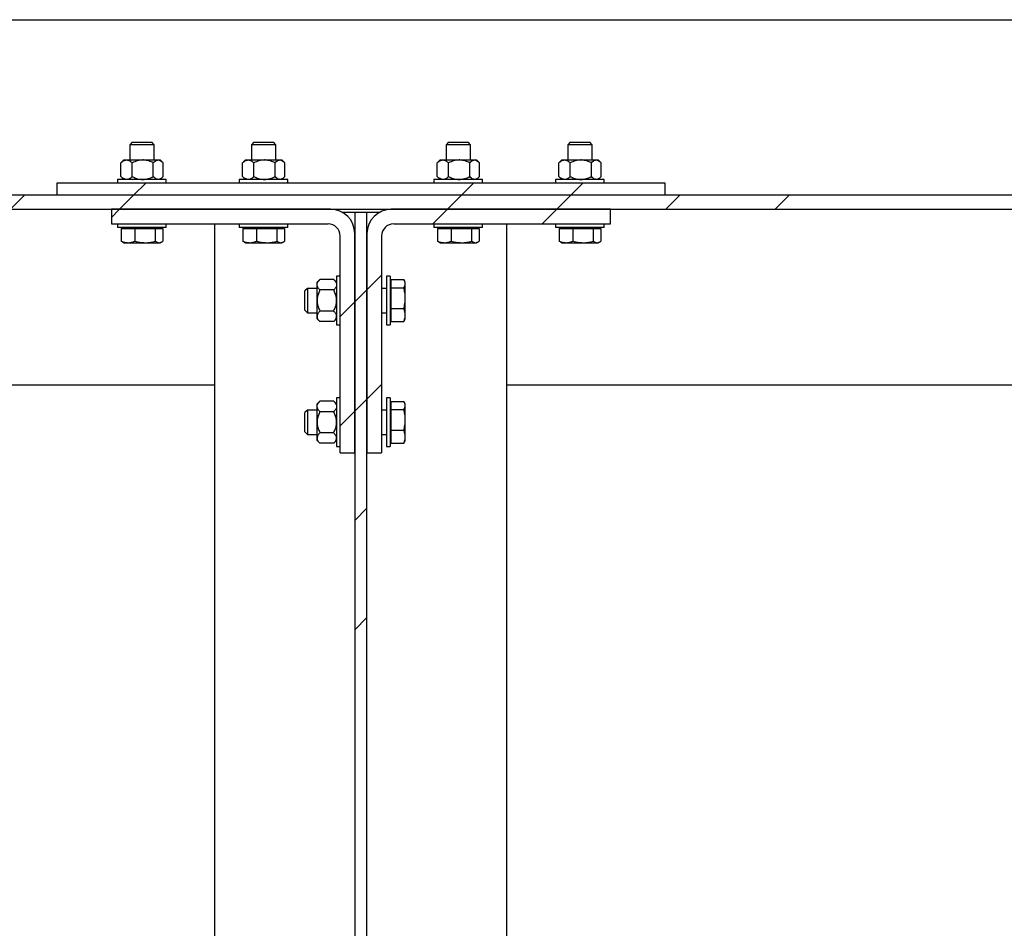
# Model space of a CAD drawing. Header units: millimetres. Extents: x 0 to 841, y 0 to 594.
# Tile 22 of 95: x 256 to 296, y 406 to 443. Entities that reach past the tile are written whole.
import ezdxf

# ---------------------------------------------------------------- set-up
doc = ezdxf.new("R2010")
doc.units = ezdxf.units.MM
doc.layers.add('COTES', color=1, linetype='Continuous')
doc.layers.add('TRAIT-FINS', color=9, linetype='Continuous')
doc.layers.add('TRAIT-FORT', color=4, linetype='Continuous', lineweight=25)
doc.styles.add('SLDTEXTSTYLE0', font='TXT', dxfattribs={"width": 0.75})
doc.dimstyles.new('SLDDIMSTYLE0', dxfattribs={"dimtxt": 3, "dimasz": 2, "dimexe": 0, "dimexo": 0.0625, "dimgap": 0.75, "dimtad": 1, "dimdec": 0, "dimlfac": 20, "dimrnd": 1e-09, "dimzin": 12, "dimdsep": 46, "dimtxsty": 'SLDTEXTSTYLE0', "dimsah": 1, "dimcen": 0.09, "dimadec": 0, "dimazin": 3, "dimtfac": 1, "dimtdec": 0, "dimtofl": 0, "dimtmove": 0, "dimatfit": 3, "dimfxl": 1, "dimfrac": 2, "dimtolj": 1, "dimtzin": 12, "dimarcsym": 0})
doc.dimstyles.new('SLDDIMSTYLE4', dxfattribs={"dimtxt": 3, "dimasz": 2, "dimexe": 0, "dimexo": 0.0625, "dimgap": 0.75, "dimtad": 1, "dimdec": 0, "dimlfac": 20, "dimrnd": 1e-09, "dimzin": 12, "dimdsep": 46, "dimtxsty": 'SLDTEXTSTYLE0', "dimsah": 1, "dimcen": 0.09, "dimadec": 0, "dimazin": 3, "dimtfac": 1, "dimtdec": 0, "dimtmove": 0, "dimatfit": 0, "dimfxl": 1, "dimfrac": 2, "dimtolj": 1, "dimtzin": 12, "dimarcsym": 0})
pattern_1 = [(45, (0, 0), (-13.4704, 13.4704), []), (45, (4.49, 2e-323), (-13.4704, 13.4704), []), (45, (8.98, 4e-323), (-13.4704, 13.4704), []), (45, (13.47, 6e-323), (-13.4704, 13.4704), [])]

# ---------------------------------------------------------------- blocks, each defined once
blk = doc.blocks.new('_D_29')
at = {"layer": 'COTES', "color": 1, "transparency": 16777216}
blk.add_line((276.058, 365.576), (308.808, 365.576), dxfattribs=at)
for points in [[(276.058, 365.576), (278.058, 365.076), (278.058, 366.076)], [(308.808, 365.576), (306.808, 366.076), (306.808, 365.076)]]:
    blk.add_solid(points, dxfattribs=at)
at = {"layer": 'COTES', "color": 1, "transparency": 16777216, "insert": (289.108, 369.444), "char_height": 3, "attachment_point": 1, "style": 'SLDTEXTSTYLE0'}
blk.add_mtext('655', dxfattribs=at)
blk = doc.blocks.new('_D_30')
at = {"layer": 'COTES', "color": 1, "transparency": 16777216}
for p, q in [((264.058, 386.11), (261.058, 386.11)), ((264.058, 386.11), (276.058, 386.11)), ((276.058, 386.11), (290.264, 386.11))]:
    blk.add_line(p, q, dxfattribs=at)
for points in [[(264.058, 386.11), (262.058, 386.61), (262.058, 385.61)], [(276.058, 386.11), (278.058, 385.61), (278.058, 386.61)]]:
    blk.add_solid(points, dxfattribs=at)
at = {"layer": 'COTES', "color": 1, "transparency": 16777216, "insert": (283.614, 389.977), "char_height": 3, "attachment_point": 1, "style": 'SLDTEXTSTYLE0'}
blk.add_mtext('240', dxfattribs=at)
blk = doc.blocks.new('_D_31')
at = {"layer": 'COTES', "color": 1, "transparency": 16777216}
blk.add_line((218.958, 365.576), (264.058, 365.576), dxfattribs=at)
for points in [[(218.958, 365.576), (220.958, 365.076), (220.958, 366.076)], [(264.058, 365.576), (262.058, 366.076), (262.058, 365.076)]]:
    blk.add_solid(points, dxfattribs=at)
at = {"layer": 'COTES', "color": 1, "transparency": 16777216, "insert": (238.183, 369.444), "char_height": 3, "attachment_point": 1, "style": 'SLDTEXTSTYLE0'}
blk.add_mtext('902', dxfattribs=at)

msp = doc.modelspace()

# ---------------------------------------------------------------- hatches: boundary and pattern name
at = {"layer": 'TRAIT-FINS'}
h = msp.add_hatch(dxfattribs=at)
h.set_pattern_fill('DIN 201 ACIER ET FONTE', color=9, style=0, pattern_type=2)
h.set_pattern_definition(pattern_1)
h.paths.add_polyline_path([(257.558, 435.833), (282.558, 435.833), (282.558, 436.333), (257.558, 436.333)], flags=0)
h = msp.add_hatch(dxfattribs=at)
h.set_pattern_fill('DIN 201 ACIER ET FONTE', color=9, style=0, pattern_type=2)
h.set_pattern_definition(pattern_1)
h.paths.add_polyline_path([(186.308, 435.833), (186.308, 435.258), (336.308, 435.258), (336.308, 435.833)], flags=0)
h = msp.add_hatch(dxfattribs=at)
h.set_pattern_fill('DIN 201 ACIER ET FONTE', color=9, style=0, pattern_type=2)
h.set_pattern_definition(pattern_1)
edge = h.paths.add_edge_path(flags=0)
edge.add_line((259.808, 434.658), (268.708, 434.658))
edge.add_arc((268.708, 434.158), 0.5, 0, 90, ccw=False)
edge.add_line((269.208, 434.158), (269.208, 425.258))
edge.add_line((269.208, 425.258), (269.808, 425.258))
edge.add_line((269.808, 425.258), (269.808, 434.258))
edge.add_arc((268.808, 434.258), 1, 0, 90)
edge.add_line((268.808, 435.258), (259.808, 435.258))
edge.add_line((259.808, 435.258), (259.808, 434.658))
h = msp.add_hatch(dxfattribs=at)
h.set_pattern_fill('DIN 201 ACIER ET FONTE', color=9, style=0, pattern_type=2)
h.set_pattern_definition(pattern_1)
h.paths.add_polyline_path([(270.308, 435.145), (269.808, 435.145), (269.808, 292.445), (270.308, 292.445)], flags=0)
h = msp.add_hatch(dxfattribs=at)
h.set_pattern_fill('DIN 201 ACIER ET FONTE', color=9, style=0, pattern_type=2)
h.set_pattern_definition(pattern_1)
edge = h.paths.add_edge_path(flags=0)
edge.add_line((270.908, 425.258), (270.908, 434.158))
edge.add_arc((271.408, 434.158), 0.5, 90, 180, ccw=False)
edge.add_line((271.408, 434.658), (280.308, 434.658))
edge.add_line((280.308, 434.658), (280.308, 435.258))
edge.add_line((280.308, 435.258), (271.308, 435.258))
edge.add_arc((271.308, 434.258), 1, 90, 180)
edge.add_line((270.308, 434.258), (270.308, 425.258))
edge.add_line((270.308, 425.258), (270.908, 425.258))

# ---------------------------------------------------------------- linework, layer by layer
at = {"layer": 'TRAIT-FORT', "color": 4, "linetype": 'Continuous', "lineweight": 25}
for p, q in [((186.308, 443.045), (308.308, 443.045)), ((260.661, 438.008), (260.561, 437.908)), ((260.561, 437.908), (260.561, 437.283)), ((261.561, 437.908), (260.561, 437.908)), ((260.661, 438.008), (261.461, 438.008)), ((261.561, 437.908), (261.461, 438.008)), ((261.561, 437.283), (261.561, 437.908)), ((265.661, 438.008), (265.561, 437.908)), ((265.561, 437.908), (265.561, 437.283)), ((266.561, 437.908), (265.561, 437.908)), ((265.661, 438.008), (266.461, 438.008)), ((266.561, 437.908), (266.461, 438.008)), ((266.561, 437.283), (266.561, 437.908)), ((273.661, 438.008), (273.561, 437.908)), ((273.561, 437.908), (273.561, 437.283)), ((274.561, 437.908), (273.561, 437.908)), ((273.661, 438.008), (274.461, 438.008)), ((274.561, 437.908), (274.461, 438.008)), ((274.561, 437.283), (274.561, 437.908)), ((278.661, 438.008), (278.561, 437.908)), ((278.561, 437.908), (278.561, 437.283)), ((279.561, 437.908), (278.561, 437.908)), ((278.661, 438.008), (279.461, 438.008)), ((279.561, 437.908), (279.461, 438.008)), ((279.561, 437.283), (279.561, 437.908)), ((260.196, 437.167), (260.218, 437.187)), ((260.196, 436.599), (260.196, 437.167)), ((260.311, 437.283), (260.216, 437.188)), ((260.311, 437.283), (260.429, 437.283)), ((260.429, 437.283), (261.095, 437.283)), ((260.663, 436.599), (260.663, 437.167)), ((261.095, 437.283), (261.727, 437.283)), ((261.528, 436.599), (261.528, 437.167)), ((261.727, 437.283), (261.811, 437.283)), ((261.906, 437.188), (261.811, 437.283)), ((261.927, 436.599), (261.927, 437.167)), ((265.196, 437.167), (265.218, 437.187)), ((265.196, 436.599), (265.196, 437.167)), ((265.311, 437.283), (265.216, 437.188)), ((265.311, 437.283), (265.429, 437.283)), ((265.429, 437.283), (266.095, 437.283)), ((265.663, 436.599), (265.663, 437.167)), ((266.095, 437.283), (266.727, 437.283)), ((266.528, 436.599), (266.528, 437.167)), ((266.727, 437.283), (266.811, 437.283)), ((266.906, 437.188), (266.811, 437.283)), ((266.927, 436.599), (266.927, 437.167)), ((273.196, 437.167), (273.218, 437.187)), ((273.196, 436.599), (273.196, 437.167)), ((273.311, 437.283), (273.216, 437.188)), ((273.311, 437.283), (273.429, 437.283)), ((273.429, 437.283), (274.095, 437.283)), ((273.663, 436.599), (273.663, 437.167)), ((274.095, 437.283), (274.727, 437.283)), ((274.528, 436.599), (274.528, 437.167)), ((274.727, 437.283), (274.811, 437.283)), ((274.906, 437.188), (274.811, 437.283)), ((274.927, 436.599), (274.927, 437.167)), ((278.196, 437.167), (278.218, 437.187)), ((278.196, 436.599), (278.196, 437.167)), ((278.311, 437.283), (278.216, 437.188)), ((278.311, 437.283), (278.429, 437.283)), ((278.429, 437.283), (279.095, 437.283)), ((278.663, 436.599), (278.663, 437.167)), ((279.095, 437.283), (279.727, 437.283)), ((279.528, 436.599), (279.528, 437.167)), ((279.727, 437.283), (279.811, 437.283)), ((279.906, 437.188), (279.811, 437.283)), ((279.927, 436.599), (279.927, 437.167)), ((260.218, 436.579), (260.196, 436.599)), ((265.218, 436.579), (265.196, 436.599)), ((273.218, 436.579), (273.196, 436.599)), ((278.218, 436.579), (278.196, 436.599)), ((257.558, 436.333), (257.558, 435.833)), ((282.558, 436.333), (257.558, 436.333)), ((260.061, 436.483), (260.061, 436.333)), ((260.518, 436.483), (260.061, 436.483)), ((260.216, 436.578), (260.311, 436.483)), ((262.061, 436.483), (260.518, 436.483)), ((261.811, 436.483), (261.906, 436.578)), ((262.061, 436.333), (262.061, 436.483)), ((265.061, 436.483), (265.061, 436.333)), ((265.518, 436.483), (265.061, 436.483)), ((265.216, 436.578), (265.311, 436.483)), ((267.061, 436.483), (265.518, 436.483)), ((266.811, 436.483), (266.906, 436.578)), ((267.061, 436.333), (267.061, 436.483)), ((273.061, 436.483), (273.061, 436.333)), ((273.518, 436.483), (273.061, 436.483)), ((273.216, 436.578), (273.311, 436.483)), ((275.061, 436.483), (273.518, 436.483)), ((274.811, 436.483), (274.906, 436.578)), ((275.061, 436.333), (275.061, 436.483)), ((278.061, 436.483), (278.061, 436.333)), ((278.518, 436.483), (278.061, 436.483)), ((278.216, 436.578), (278.311, 436.483)), ((280.061, 436.483), (278.518, 436.483)), ((279.811, 436.483), (279.906, 436.578)), ((280.061, 436.333), (280.061, 436.483)), ((282.558, 435.833), (282.558, 436.333)), ((336.308, 435.833), (186.308, 435.833)), ((282.558, 435.833), (257.558, 435.833)), ((186.308, 435.258), (336.308, 435.258)), ((259.808, 435.258), (259.808, 434.658)), ((268.808, 435.258), (259.808, 435.258)), ((269.269, 435.145), (269.808, 435.145)), ((269.808, 435.145), (270.308, 435.145)), ((269.808, 435.145), (269.808, 292.445)), ((270.308, 292.445), (270.308, 435.145)), ((270.308, 435.145), (270.847, 435.145)), ((280.308, 435.258), (271.308, 435.258)), ((280.308, 434.658), (280.308, 435.258)), ((259.808, 434.658), (268.708, 434.658)), ((260.061, 434.658), (260.061, 434.508)), ((262.061, 434.508), (262.061, 434.658)), ((264.058, 402.645), (264.058, 434.658)), ((265.061, 434.658), (265.061, 434.508)), ((267.061, 434.508), (267.061, 434.658)), ((271.408, 434.658), (280.308, 434.658)), ((273.061, 434.658), (273.061, 434.508)), ((275.061, 434.508), (275.061, 434.658)), ((276.058, 402.645), (276.058, 434.658)), ((278.061, 434.658), (278.061, 434.508)), ((280.061, 434.508), (280.061, 434.658)), ((260.518, 434.508), (260.061, 434.508)), ((260.209, 434.468), (260.209, 433.95)), ((260.209, 434.468), (260.766, 434.468)), ((260.369, 434.508), (260.369, 434.468)), ((262.061, 434.508), (260.518, 434.508)), ((260.766, 434.468), (261.619, 434.468)), ((260.766, 434.468), (260.766, 433.95)), ((261.619, 433.95), (261.619, 434.468)), ((261.619, 434.468), (261.914, 434.468)), ((261.754, 434.468), (261.754, 434.508)), ((261.914, 434.468), (261.914, 433.95)), ((265.518, 434.508), (265.061, 434.508)), ((265.209, 434.468), (265.209, 433.95)), ((265.209, 434.468), (265.766, 434.468)), ((265.369, 434.508), (265.369, 434.468)), ((267.061, 434.508), (265.518, 434.508)), ((265.766, 434.468), (265.766, 433.95)), ((265.766, 434.468), (266.619, 434.468)), ((266.619, 433.95), (266.619, 434.468)), ((266.619, 434.468), (266.914, 434.468)), ((266.754, 434.468), (266.754, 434.508)), ((266.914, 434.468), (266.914, 433.95)), ((269.208, 425.258), (269.208, 434.158)), ((269.808, 425.258), (269.808, 434.258)), ((270.308, 434.258), (270.308, 425.258)), ((270.908, 434.158), (270.908, 425.258)), ((273.518, 434.508), (273.061, 434.508)), ((273.209, 434.468), (273.209, 433.95)), ((273.209, 434.468), (273.766, 434.468)), ((273.369, 434.508), (273.369, 434.468)), ((275.061, 434.508), (273.518, 434.508)), ((273.766, 434.468), (274.619, 434.468)), ((273.766, 434.468), (273.766, 433.95)), ((274.619, 433.95), (274.619, 434.468)), ((274.619, 434.468), (274.914, 434.468)), ((274.754, 434.468), (274.754, 434.508)), ((274.914, 434.468), (274.914, 433.95)), ((278.518, 434.508), (278.061, 434.508)), ((278.209, 434.468), (278.209, 433.95)), ((278.209, 434.468), (278.766, 434.468)), ((278.369, 434.508), (278.369, 434.468)), ((280.061, 434.508), (278.518, 434.508)), ((278.766, 434.468), (278.766, 433.95)), ((278.766, 434.468), (279.619, 434.468)), ((279.619, 433.95), (279.619, 434.468)), ((279.619, 434.468), (279.914, 434.468)), ((279.754, 434.468), (279.754, 434.508)), ((279.914, 434.468), (279.914, 433.95)), ((260.264, 433.913), (260.209, 433.95)), ((260.262, 433.911), (260.311, 433.883)), ((260.311, 433.883), (260.487, 433.883)), ((260.487, 433.883), (261.192, 433.883)), ((261.192, 433.883), (261.766, 433.883)), ((261.766, 433.883), (261.811, 433.883)), ((261.811, 433.883), (261.86, 433.911)), ((265.264, 433.913), (265.209, 433.95)), ((265.262, 433.911), (265.311, 433.883)), ((265.311, 433.883), (265.487, 433.883)), ((265.487, 433.883), (266.192, 433.883)), ((266.192, 433.883), (266.766, 433.883)), ((266.766, 433.883), (266.811, 433.883)), ((266.811, 433.883), (266.86, 433.911)), ((273.264, 433.913), (273.209, 433.95)), ((273.262, 433.911), (273.311, 433.883)), ((273.311, 433.883), (273.487, 433.883)), ((273.487, 433.883), (274.192, 433.883)), ((274.192, 433.883), (274.766, 433.883)), ((274.766, 433.883), (274.811, 433.883)), ((274.811, 433.883), (274.86, 433.911)), ((278.264, 433.913), (278.209, 433.95)), ((278.262, 433.911), (278.311, 433.883)), ((278.311, 433.883), (278.487, 433.883)), ((278.487, 433.883), (279.192, 433.883)), ((279.192, 433.883), (279.766, 433.883)), ((279.766, 433.883), (279.811, 433.883)), ((279.811, 433.883), (279.86, 433.911)), ((268.374, 432.374), (268.258, 432.258)), ((268.258, 432.157), (268.258, 432.258)), ((268.258, 431.508), (268.258, 432.157)), ((268.942, 432.374), (268.374, 432.374)), ((269.058, 432.258), (268.942, 432.374)), ((269.208, 432.508), (269.058, 432.508)), ((269.058, 432.508), (269.058, 430.508)), ((271.258, 432.508), (271.108, 432.508)), ((271.108, 432.508), (271.108, 430.508)), ((271.258, 432.508), (271.258, 430.508)), ((271.298, 432.2), (271.258, 432.2)), ((271.298, 432.367), (271.816, 432.367)), ((271.298, 432.035), (271.298, 432.367)), ((271.883, 432.258), (271.847, 432.32)), ((271.883, 432.201), (271.883, 432.258)), ((271.883, 431.606), (271.883, 432.201)), ((267.858, 432.008), (267.758, 431.908)), ((267.758, 431.108), (267.758, 431.908)), ((268.258, 432.008), (267.858, 432.008)), ((267.858, 432.008), (267.858, 431.008)), ((268.942, 431.941), (268.374, 431.941)), ((271.108, 432.008), (270.908, 432.008)), ((271.298, 432.035), (271.816, 432.035)), ((271.298, 431.176), (271.298, 432.035)), ((268.258, 430.858), (268.258, 431.508)), ((271.883, 430.913), (271.883, 431.606)), ((267.758, 431.108), (267.858, 431.008)), ((267.858, 431.008), (268.258, 431.008)), ((268.942, 431.075), (268.374, 431.075)), ((270.908, 431.008), (271.108, 431.008)), ((271.298, 431.176), (271.816, 431.176)), ((271.298, 430.649), (271.298, 431.176)), ((268.258, 430.758), (268.258, 430.858)), ((268.258, 430.758), (268.374, 430.642)), ((268.942, 430.642), (268.374, 430.642)), ((268.942, 430.642), (269.058, 430.758)), ((271.258, 430.815), (271.298, 430.815)), ((271.298, 430.649), (271.816, 430.649)), ((271.844, 430.697), (271.816, 430.649)), ((271.847, 430.696), (271.883, 430.758)), ((271.883, 430.758), (271.883, 430.913)), ((269.058, 430.508), (269.208, 430.508)), ((271.108, 430.508), (271.258, 430.508)), ((218.958, 428.045), (264.058, 428.045)), ((276.058, 428.045), (305.058, 428.045)), ((268.374, 427.374), (268.258, 427.258)), ((268.942, 427.374), (268.374, 427.374)), ((269.058, 427.258), (268.942, 427.374)), ((269.208, 427.508), (269.058, 427.508)), ((269.058, 427.508), (269.058, 425.508)), ((271.258, 427.508), (271.108, 427.508)), ((271.108, 427.508), (271.108, 425.508)), ((271.258, 427.508), (271.258, 425.508)), ((271.298, 427.367), (271.816, 427.367)), ((271.298, 427.035), (271.298, 427.367)), ((271.883, 427.258), (271.847, 427.32)), ((267.858, 427.008), (267.758, 426.908)), ((267.758, 426.108), (267.758, 426.908)), ((268.258, 427.008), (267.858, 427.008)), ((267.858, 427.008), (267.858, 426.008)), ((268.258, 427.157), (268.258, 427.258)), ((268.258, 426.508), (268.258, 427.157)), ((268.942, 426.941), (268.374, 426.941)), ((271.108, 427.008), (270.908, 427.008)), ((271.298, 427.2), (271.258, 427.2)), ((271.298, 427.035), (271.816, 427.035)), ((271.298, 426.176), (271.298, 427.035)), ((271.883, 427.201), (271.883, 427.258)), ((271.883, 426.606), (271.883, 427.201)), ((268.258, 425.858), (268.258, 426.508)), ((271.883, 425.913), (271.883, 426.606)), ((267.758, 426.108), (267.858, 426.008)), ((268.942, 426.075), (268.374, 426.075)), ((271.298, 426.176), (271.816, 426.176)), ((271.298, 425.649), (271.298, 426.176)), ((267.858, 426.008), (268.258, 426.008)), ((268.258, 425.758), (268.258, 425.858)), ((268.258, 425.758), (268.374, 425.642)), ((268.942, 425.642), (269.058, 425.758)), ((270.908, 426.008), (271.108, 426.008)), ((271.258, 425.815), (271.298, 425.815)), ((271.844, 425.697), (271.816, 425.649)), ((271.847, 425.696), (271.883, 425.758)), ((271.883, 425.758), (271.883, 425.913)), ((268.942, 425.642), (268.374, 425.642)), ((269.058, 425.508), (269.208, 425.508)), ((269.208, 425.258), (269.808, 425.258)), ((270.308, 425.258), (270.908, 425.258)), ((271.108, 425.508), (271.258, 425.508)), ((271.298, 425.649), (271.816, 425.649))]:
    msp.add_line(p, q, dxfattribs=at)
for centre, radius, start, end in [((268.808, 434.258), 1, 0, 90), ((271.308, 434.258), 1, 90, 180), ((268.708, 434.158), 0.5, 0, 90), ((271.408, 434.158), 0.5, 90, 180)]:
    msp.add_arc(centre, radius, start, end, dxfattribs=at)
for points, knots in [([(260.196, 437.167), (260.228, 437.194), (260.293, 437.249), (260.374, 437.281), (260.42, 437.282), (260.429, 437.283)], [0, 0, 0, 0, 0.432386, 0.879557, 1, 1, 1, 1]), ([(260.429, 437.283), (260.45, 437.281), (260.491, 437.278), (260.57, 437.244), (260.626, 437.198), (260.663, 437.167)], [0, 0, 0, 0, 0.249707, 0.504625, 1, 1, 1, 1]), ([(261.095, 437.283), (261.058, 437.281), (260.982, 437.278), (260.834, 437.244), (260.731, 437.198), (260.663, 437.167)], [0, 0, 0, 0, 0.249707, 0.504625, 1, 1, 1, 1]), ([(261.528, 437.167), (261.468, 437.194), (261.348, 437.249), (261.199, 437.281), (261.113, 437.282), (261.095, 437.283)], [0, 0, 0, 0, 0.432386, 0.879557, 1, 1, 1, 1]), ([(261.528, 437.167), (261.551, 437.19), (261.594, 437.233), (261.661, 437.275), (261.705, 437.28), (261.727, 437.283)], [0, 0, 0, 0, 0.370534, 0.681058, 1, 1, 1, 1]), ([(261.727, 437.283), (261.731, 437.283), (261.758, 437.282), (261.811, 437.266), (261.874, 437.221), (261.912, 437.182), (261.927, 437.167)], [0, 0, 0, 0, 0.048843, 0.400094, 0.764039, 1, 1, 1, 1]), ([(265.196, 437.167), (265.228, 437.194), (265.293, 437.249), (265.374, 437.281), (265.42, 437.282), (265.429, 437.283)], [0, 0, 0, 0, 0.432386, 0.879557, 1, 1, 1, 1]), ([(265.429, 437.283), (265.45, 437.281), (265.491, 437.278), (265.57, 437.244), (265.626, 437.198), (265.663, 437.167)], [0, 0, 0, 0, 0.249707, 0.504625, 1, 1, 1, 1]), ([(266.095, 437.283), (266.058, 437.281), (265.982, 437.278), (265.834, 437.244), (265.731, 437.198), (265.663, 437.167)], [0, 0, 0, 0, 0.249707, 0.504625, 1, 1, 1, 1]), ([(266.528, 437.167), (266.468, 437.194), (266.348, 437.249), (266.199, 437.281), (266.113, 437.282), (266.095, 437.283)], [0, 0, 0, 0, 0.432386, 0.879557, 1, 1, 1, 1]), ([(266.528, 437.167), (266.551, 437.19), (266.594, 437.233), (266.661, 437.275), (266.705, 437.28), (266.727, 437.283)], [0, 0, 0, 0, 0.370534, 0.681058, 1, 1, 1, 1]), ([(266.727, 437.283), (266.731, 437.283), (266.758, 437.282), (266.811, 437.266), (266.874, 437.221), (266.912, 437.182), (266.927, 437.167)], [0, 0, 0, 0, 0.048843, 0.400094, 0.764039, 1, 1, 1, 1]), ([(273.196, 437.167), (273.228, 437.194), (273.293, 437.249), (273.374, 437.281), (273.42, 437.282), (273.429, 437.283)], [0, 0, 0, 0, 0.432386, 0.879557, 1, 1, 1, 1]), ([(273.429, 437.283), (273.45, 437.281), (273.491, 437.278), (273.57, 437.244), (273.626, 437.198), (273.663, 437.167)], [0, 0, 0, 0, 0.249707, 0.504625, 1, 1, 1, 1]), ([(274.095, 437.283), (274.058, 437.281), (273.982, 437.278), (273.834, 437.244), (273.731, 437.198), (273.663, 437.167)], [0, 0, 0, 0, 0.249707, 0.504625, 1, 1, 1, 1]), ([(274.528, 437.167), (274.468, 437.194), (274.348, 437.249), (274.199, 437.281), (274.113, 437.282), (274.095, 437.283)], [0, 0, 0, 0, 0.432386, 0.879557, 1, 1, 1, 1]), ([(274.528, 437.167), (274.551, 437.19), (274.594, 437.233), (274.661, 437.275), (274.705, 437.28), (274.727, 437.283)], [0, 0, 0, 0, 0.370534, 0.681058, 1, 1, 1, 1]), ([(274.727, 437.283), (274.731, 437.283), (274.758, 437.282), (274.811, 437.266), (274.874, 437.221), (274.912, 437.182), (274.927, 437.167)], [0, 0, 0, 0, 0.048843, 0.400094, 0.764039, 1, 1, 1, 1]), ([(278.196, 437.167), (278.228, 437.194), (278.293, 437.249), (278.374, 437.281), (278.42, 437.282), (278.429, 437.283)], [0, 0, 0, 0, 0.432386, 0.879557, 1, 1, 1, 1]), ([(278.429, 437.283), (278.45, 437.281), (278.491, 437.278), (278.57, 437.244), (278.626, 437.198), (278.663, 437.167)], [0, 0, 0, 0, 0.249707, 0.504625, 1, 1, 1, 1]), ([(279.095, 437.283), (279.058, 437.281), (278.982, 437.278), (278.834, 437.244), (278.731, 437.198), (278.663, 437.167)], [0, 0, 0, 0, 0.249707, 0.504625, 1, 1, 1, 1]), ([(279.528, 437.167), (279.468, 437.194), (279.348, 437.249), (279.199, 437.281), (279.113, 437.282), (279.095, 437.283)], [0, 0, 0, 0, 0.432386, 0.879557, 1, 1, 1, 1]), ([(279.528, 437.167), (279.551, 437.19), (279.594, 437.233), (279.661, 437.275), (279.705, 437.28), (279.727, 437.283)], [0, 0, 0, 0, 0.370534, 0.681058, 1, 1, 1, 1]), ([(279.727, 437.283), (279.731, 437.283), (279.758, 437.282), (279.811, 437.266), (279.874, 437.221), (279.912, 437.182), (279.927, 437.167)], [0, 0, 0, 0, 0.048843, 0.400094, 0.764039, 1, 1, 1, 1]), ([(260.429, 436.483), (260.409, 436.485), (260.368, 436.488), (260.289, 436.522), (260.233, 436.568), (260.196, 436.599)], [0, 0, 0, 0, 0.249707, 0.504625, 1, 1, 1, 1]), ([(260.663, 436.599), (260.631, 436.572), (260.566, 436.517), (260.485, 436.485), (260.439, 436.483), (260.429, 436.483)], [0, 0, 0, 0, 0.432386, 0.879557, 1, 1, 1, 1]), ([(260.663, 436.599), (260.722, 436.572), (260.842, 436.517), (260.992, 436.485), (261.077, 436.483), (261.095, 436.483)], [0, 0, 0, 0, 0.432386, 0.879557, 1, 1, 1, 1]), ([(261.095, 436.483), (261.133, 436.485), (261.209, 436.488), (261.356, 436.522), (261.46, 436.568), (261.528, 436.599)], [0, 0, 0, 0, 0.249707, 0.504625, 1, 1, 1, 1]), ([(261.727, 436.483), (261.706, 436.486), (261.662, 436.491), (261.595, 436.532), (261.551, 436.576), (261.528, 436.599)], [0, 0, 0, 0, 0.3099535, 0.6294694, 1, 1, 1, 1]), ([(261.927, 436.599), (261.912, 436.584), (261.875, 436.546), (261.812, 436.5), (261.759, 436.484), (261.731, 436.483), (261.727, 436.483)], [0, 0, 0, 0, 0.235965, 0.588239, 0.951157, 1, 1, 1, 1]), ([(265.429, 436.483), (265.409, 436.485), (265.368, 436.488), (265.289, 436.522), (265.233, 436.568), (265.196, 436.599)], [0, 0, 0, 0, 0.249707, 0.504625, 1, 1, 1, 1]), ([(265.663, 436.599), (265.631, 436.572), (265.566, 436.517), (265.485, 436.485), (265.439, 436.483), (265.429, 436.483)], [0, 0, 0, 0, 0.432386, 0.879557, 1, 1, 1, 1]), ([(265.663, 436.599), (265.722, 436.572), (265.842, 436.517), (265.992, 436.485), (266.077, 436.483), (266.095, 436.483)], [0, 0, 0, 0, 0.432386, 0.879557, 1, 1, 1, 1]), ([(266.095, 436.483), (266.133, 436.485), (266.209, 436.488), (266.356, 436.522), (266.46, 436.568), (266.528, 436.599)], [0, 0, 0, 0, 0.249707, 0.504625, 1, 1, 1, 1]), ([(266.727, 436.483), (266.706, 436.486), (266.662, 436.491), (266.595, 436.532), (266.551, 436.576), (266.528, 436.599)], [0, 0, 0, 0, 0.3099535, 0.6294694, 1, 1, 1, 1]), ([(266.927, 436.599), (266.912, 436.584), (266.875, 436.546), (266.812, 436.5), (266.759, 436.484), (266.731, 436.483), (266.727, 436.483)], [0, 0, 0, 0, 0.235965, 0.588239, 0.951157, 1, 1, 1, 1]), ([(273.429, 436.483), (273.409, 436.485), (273.368, 436.488), (273.289, 436.522), (273.233, 436.568), (273.196, 436.599)], [0, 0, 0, 0, 0.249707, 0.504625, 1, 1, 1, 1]), ([(273.663, 436.599), (273.631, 436.572), (273.566, 436.517), (273.485, 436.485), (273.439, 436.483), (273.429, 436.483)], [0, 0, 0, 0, 0.432386, 0.879557, 1, 1, 1, 1]), ([(273.663, 436.599), (273.722, 436.572), (273.842, 436.517), (273.992, 436.485), (274.077, 436.483), (274.095, 436.483)], [0, 0, 0, 0, 0.432386, 0.879557, 1, 1, 1, 1]), ([(274.095, 436.483), (274.133, 436.485), (274.209, 436.488), (274.356, 436.522), (274.46, 436.568), (274.528, 436.599)], [0, 0, 0, 0, 0.249707, 0.504625, 1, 1, 1, 1]), ([(274.727, 436.483), (274.706, 436.486), (274.662, 436.491), (274.595, 436.532), (274.551, 436.576), (274.528, 436.599)], [0, 0, 0, 0, 0.3099535, 0.6294694, 1, 1, 1, 1]), ([(274.927, 436.599), (274.912, 436.584), (274.875, 436.546), (274.812, 436.5), (274.759, 436.484), (274.731, 436.483), (274.727, 436.483)], [0, 0, 0, 0, 0.235965, 0.588239, 0.951157, 1, 1, 1, 1]), ([(278.429, 436.483), (278.409, 436.485), (278.368, 436.488), (278.289, 436.522), (278.233, 436.568), (278.196, 436.599)], [0, 0, 0, 0, 0.249707, 0.504625, 1, 1, 1, 1]), ([(278.663, 436.599), (278.631, 436.572), (278.566, 436.517), (278.485, 436.485), (278.439, 436.483), (278.429, 436.483)], [0, 0, 0, 0, 0.432386, 0.879557, 1, 1, 1, 1]), ([(278.663, 436.599), (278.722, 436.572), (278.842, 436.517), (278.992, 436.485), (279.077, 436.483), (279.095, 436.483)], [0, 0, 0, 0, 0.432386, 0.879557, 1, 1, 1, 1]), ([(279.095, 436.483), (279.133, 436.485), (279.209, 436.488), (279.356, 436.522), (279.46, 436.568), (279.528, 436.599)], [0, 0, 0, 0, 0.249707, 0.504625, 1, 1, 1, 1]), ([(279.727, 436.483), (279.706, 436.486), (279.662, 436.491), (279.595, 436.532), (279.551, 436.576), (279.528, 436.599)], [0, 0, 0, 0, 0.3099535, 0.6294694, 1, 1, 1, 1]), ([(279.927, 436.599), (279.912, 436.584), (279.875, 436.546), (279.812, 436.5), (279.759, 436.484), (279.731, 436.483), (279.727, 436.483)], [0, 0, 0, 0, 0.235965, 0.588239, 0.951157, 1, 1, 1, 1]), ([(260.209, 433.95), (260.254, 433.931), (260.345, 433.893), (260.44, 433.886), (260.487, 433.883)], [0, 0, 0, 0, 0.495458, 1, 1, 1, 1]), ([(260.487, 433.883), (260.534, 433.886), (260.628, 433.893), (260.72, 433.931), (260.766, 433.95)], [0, 0, 0, 0, 0.4945107, 1, 1, 1, 1]), ([(260.766, 433.95), (260.835, 433.931), (260.975, 433.893), (261.119, 433.886), (261.192, 433.883)], [0, 0, 0, 0, 0.495458, 1, 1, 1, 1]), ([(261.192, 433.883), (261.264, 433.886), (261.408, 433.893), (261.548, 433.931), (261.619, 433.95)], [0, 0, 0, 0, 0.494511, 1, 1, 1, 1]), ([(261.619, 433.95), (261.643, 433.931), (261.691, 433.893), (261.741, 433.886), (261.766, 433.883)], [0, 0, 0, 0, 0.495458, 1, 1, 1, 1]), ([(261.766, 433.883), (261.791, 433.886), (261.841, 433.893), (261.89, 433.931), (261.914, 433.95)], [0, 0, 0, 0, 0.494511, 1, 1, 1, 1]), ([(265.209, 433.95), (265.254, 433.931), (265.345, 433.893), (265.44, 433.886), (265.487, 433.883)], [0, 0, 0, 0, 0.495458, 1, 1, 1, 1]), ([(265.487, 433.883), (265.534, 433.886), (265.628, 433.893), (265.72, 433.931), (265.766, 433.95)], [0, 0, 0, 0, 0.4945107, 1, 1, 1, 1]), ([(265.766, 433.95), (265.835, 433.931), (265.975, 433.893), (266.119, 433.886), (266.192, 433.883)], [0, 0, 0, 0, 0.495458, 1, 1, 1, 1]), ([(266.192, 433.883), (266.264, 433.886), (266.408, 433.893), (266.548, 433.931), (266.619, 433.95)], [0, 0, 0, 0, 0.494511, 1, 1, 1, 1]), ([(266.619, 433.95), (266.643, 433.931), (266.691, 433.893), (266.741, 433.886), (266.766, 433.883)], [0, 0, 0, 0, 0.495458, 1, 1, 1, 1]), ([(266.766, 433.883), (266.791, 433.886), (266.841, 433.893), (266.89, 433.931), (266.914, 433.95)], [0, 0, 0, 0, 0.494511, 1, 1, 1, 1]), ([(273.209, 433.95), (273.254, 433.931), (273.345, 433.893), (273.44, 433.886), (273.487, 433.883)], [0, 0, 0, 0, 0.495458, 1, 1, 1, 1]), ([(273.487, 433.883), (273.534, 433.886), (273.628, 433.893), (273.72, 433.931), (273.766, 433.95)], [0, 0, 0, 0, 0.4945107, 1, 1, 1, 1]), ([(273.766, 433.95), (273.835, 433.931), (273.975, 433.893), (274.119, 433.886), (274.192, 433.883)], [0, 0, 0, 0, 0.495458, 1, 1, 1, 1]), ([(274.192, 433.883), (274.264, 433.886), (274.408, 433.893), (274.548, 433.931), (274.619, 433.95)], [0, 0, 0, 0, 0.494511, 1, 1, 1, 1]), ([(274.619, 433.95), (274.643, 433.931), (274.691, 433.893), (274.741, 433.886), (274.766, 433.883)], [0, 0, 0, 0, 0.495458, 1, 1, 1, 1]), ([(274.766, 433.883), (274.791, 433.886), (274.841, 433.893), (274.89, 433.931), (274.914, 433.95)], [0, 0, 0, 0, 0.494511, 1, 1, 1, 1]), ([(278.209, 433.95), (278.254, 433.931), (278.345, 433.893), (278.44, 433.886), (278.487, 433.883)], [0, 0, 0, 0, 0.495458, 1, 1, 1, 1]), ([(278.487, 433.883), (278.534, 433.886), (278.628, 433.893), (278.72, 433.931), (278.766, 433.95)], [0, 0, 0, 0, 0.4945107, 1, 1, 1, 1]), ([(278.766, 433.95), (278.835, 433.931), (278.975, 433.893), (279.119, 433.886), (279.192, 433.883)], [0, 0, 0, 0, 0.495458, 1, 1, 1, 1]), ([(279.192, 433.883), (279.264, 433.886), (279.408, 433.893), (279.548, 433.931), (279.619, 433.95)], [0, 0, 0, 0, 0.494511, 1, 1, 1, 1]), ([(279.619, 433.95), (279.643, 433.931), (279.691, 433.893), (279.741, 433.886), (279.766, 433.883)], [0, 0, 0, 0, 0.495458, 1, 1, 1, 1]), ([(279.766, 433.883), (279.791, 433.886), (279.841, 433.893), (279.89, 433.931), (279.914, 433.95)], [0, 0, 0, 0, 0.494511, 1, 1, 1, 1]), ([(268.258, 432.157), (268.259, 432.176), (268.263, 432.214), (268.296, 432.288), (268.343, 432.34), (268.374, 432.374)], [0, 0, 0, 0, 0.249707, 0.504625, 1, 1, 1, 1]), ([(268.374, 431.941), (268.347, 431.971), (268.292, 432.031), (268.26, 432.106), (268.258, 432.148), (268.258, 432.157)], [0, 0, 0, 0, 0.432386, 0.879557, 1, 1, 1, 1]), ([(268.942, 432.374), (268.969, 432.344), (269.024, 432.284), (269.055, 432.209), (269.057, 432.166), (269.058, 432.157)], [0, 0, 0, 0, 0.432386, 0.879557, 1, 1, 1, 1]), ([(269.058, 432.157), (269.056, 432.139), (269.053, 432.101), (269.019, 432.027), (268.972, 431.975), (268.942, 431.941)], [0, 0, 0, 0, 0.249707, 0.504625, 1, 1, 1, 1]), ([(271.883, 432.201), (271.879, 432.228), (271.873, 432.285), (271.835, 432.339), (271.816, 432.367)], [0, 0, 0, 0, 0.494511, 1, 1, 1, 1]), ([(271.816, 432.035), (271.834, 432.062), (271.872, 432.116), (271.879, 432.172), (271.883, 432.201)], [0, 0, 0, 0, 0.495458, 1, 1, 1, 1]), ([(268.374, 431.941), (268.35, 431.89), (268.307, 431.797), (268.266, 431.651), (268.26, 431.556), (268.258, 431.508)], [0, 0, 0, 0, 0.370534, 0.681058, 1, 1, 1, 1]), ([(269.058, 431.508), (269.055, 431.555), (269.05, 431.65), (269.009, 431.796), (268.965, 431.89), (268.942, 431.941)], [0, 0, 0, 0, 0.309954, 0.629469, 1, 1, 1, 1]), ([(271.883, 431.606), (271.879, 431.677), (271.873, 431.823), (271.835, 431.964), (271.816, 432.035)], [0, 0, 0, 0, 0.494511, 1, 1, 1, 1]), ([(268.258, 431.508), (268.258, 431.501), (268.258, 431.44), (268.275, 431.325), (268.32, 431.189), (268.358, 431.107), (268.374, 431.075)], [0, 0, 0, 0, 0.048843, 0.400094, 0.764039, 1, 1, 1, 1]), ([(268.942, 431.075), (268.957, 431.107), (268.995, 431.187), (269.04, 431.324), (269.057, 431.439), (269.058, 431.501), (269.058, 431.508)], [0, 0, 0, 0, 0.235965, 0.588239, 0.951157, 1, 1, 1, 1]), ([(271.816, 431.176), (271.834, 431.246), (271.872, 431.387), (271.879, 431.532), (271.883, 431.606)], [0, 0, 0, 0, 0.495458, 1, 1, 1, 1]), ([(268.374, 431.075), (268.347, 431.045), (268.292, 430.985), (268.26, 430.91), (268.258, 430.867), (268.258, 430.858)], [0, 0, 0, 0, 0.432386, 0.879557, 1, 1, 1, 1]), ([(269.058, 430.858), (269.056, 430.877), (269.053, 430.915), (269.019, 430.989), (268.972, 431.041), (268.942, 431.075)], [0, 0, 0, 0, 0.249707, 0.504625, 1, 1, 1, 1]), ([(271.883, 430.913), (271.879, 430.957), (271.873, 431.046), (271.835, 431.133), (271.816, 431.176)], [0, 0, 0, 0, 0.494511, 1, 1, 1, 1]), ([(268.258, 430.858), (268.259, 430.84), (268.263, 430.802), (268.296, 430.728), (268.343, 430.676), (268.374, 430.642)], [0, 0, 0, 0, 0.249707, 0.504625, 1, 1, 1, 1]), ([(268.942, 430.642), (268.969, 430.672), (269.024, 430.732), (269.055, 430.807), (269.057, 430.849), (269.058, 430.858)], [0, 0, 0, 0, 0.432386, 0.879557, 1, 1, 1, 1]), ([(271.816, 430.649), (271.834, 430.692), (271.872, 430.778), (271.879, 430.868), (271.883, 430.913)], [0, 0, 0, 0, 0.495458, 1, 1, 1, 1]), ([(268.258, 427.157), (268.259, 427.176), (268.263, 427.214), (268.296, 427.288), (268.343, 427.34), (268.374, 427.374)], [0, 0, 0, 0, 0.249707, 0.504625, 1, 1, 1, 1]), ([(268.942, 427.374), (268.969, 427.344), (269.024, 427.284), (269.055, 427.209), (269.057, 427.166), (269.058, 427.157)], [0, 0, 0, 0, 0.432386, 0.879557, 1, 1, 1, 1]), ([(271.883, 427.201), (271.879, 427.228), (271.873, 427.285), (271.835, 427.339), (271.816, 427.367)], [0, 0, 0, 0, 0.494511, 1, 1, 1, 1]), ([(268.374, 426.941), (268.347, 426.971), (268.292, 427.031), (268.26, 427.106), (268.258, 427.148), (268.258, 427.157)], [0, 0, 0, 0, 0.432386, 0.879557, 1, 1, 1, 1]), ([(268.374, 426.941), (268.35, 426.89), (268.307, 426.797), (268.266, 426.651), (268.26, 426.556), (268.258, 426.508)], [0, 0, 0, 0, 0.370534, 0.681058, 1, 1, 1, 1]), ([(269.058, 427.157), (269.056, 427.139), (269.053, 427.101), (269.019, 427.027), (268.972, 426.975), (268.942, 426.941)], [0, 0, 0, 0, 0.249707, 0.504625, 1, 1, 1, 1]), ([(269.058, 426.508), (269.055, 426.555), (269.05, 426.65), (269.009, 426.796), (268.965, 426.89), (268.942, 426.941)], [0, 0, 0, 0, 0.309954, 0.629469, 1, 1, 1, 1]), ([(271.816, 427.035), (271.834, 427.062), (271.872, 427.116), (271.879, 427.172), (271.883, 427.201)], [0, 0, 0, 0, 0.495458, 1, 1, 1, 1]), ([(271.883, 426.606), (271.879, 426.677), (271.873, 426.823), (271.835, 426.964), (271.816, 427.035)], [0, 0, 0, 0, 0.494511, 1, 1, 1, 1]), ([(268.258, 426.508), (268.258, 426.501), (268.258, 426.44), (268.275, 426.325), (268.32, 426.189), (268.358, 426.107), (268.374, 426.075)], [0, 0, 0, 0, 0.048843, 0.400094, 0.764039, 1, 1, 1, 1]), ([(268.942, 426.075), (268.957, 426.107), (268.995, 426.187), (269.04, 426.324), (269.057, 426.439), (269.058, 426.501), (269.058, 426.508)], [0, 0, 0, 0, 0.235965, 0.588239, 0.951157, 1, 1, 1, 1]), ([(271.816, 426.176), (271.834, 426.246), (271.872, 426.387), (271.879, 426.532), (271.883, 426.606)], [0, 0, 0, 0, 0.495458, 1, 1, 1, 1]), ([(268.374, 426.075), (268.347, 426.045), (268.292, 425.985), (268.26, 425.91), (268.258, 425.867), (268.258, 425.858)], [0, 0, 0, 0, 0.432386, 0.879557, 1, 1, 1, 1]), ([(269.058, 425.858), (269.056, 425.877), (269.053, 425.915), (269.019, 425.989), (268.972, 426.041), (268.942, 426.075)], [0, 0, 0, 0, 0.249707, 0.504625, 1, 1, 1, 1]), ([(271.883, 425.913), (271.879, 425.957), (271.873, 426.046), (271.835, 426.133), (271.816, 426.176)], [0, 0, 0, 0, 0.494511, 1, 1, 1, 1]), ([(268.258, 425.858), (268.259, 425.84), (268.263, 425.802), (268.296, 425.728), (268.343, 425.676), (268.374, 425.642)], [0, 0, 0, 0, 0.249707, 0.504625, 1, 1, 1, 1]), ([(268.942, 425.642), (268.969, 425.672), (269.024, 425.732), (269.055, 425.807), (269.057, 425.849), (269.058, 425.858)], [0, 0, 0, 0, 0.432386, 0.879557, 1, 1, 1, 1]), ([(271.816, 425.649), (271.834, 425.692), (271.872, 425.778), (271.879, 425.868), (271.883, 425.913)], [0, 0, 0, 0, 0.495458, 1, 1, 1, 1])]:
    msp.add_open_spline(points, degree=3, knots=knots, dxfattribs=at)

# ---------------------------------------------------------------- dimensions: what is measured, and where the dimension line sits
at = {"layer": 'COTES', "color": 1}
for base, p1, p2, dimstyle, picture, middle in [((264.058, 365.576), (218.958, 435.145), (264.058, 435.145), 'SLDDIMSTYLE0', '_D_31', (241.508, 365.576)), ((276.058, 386.11), (264.058, 435.145), (276.058, 435.145), 'SLDDIMSTYLE4', '_D_30', (286.939, 386.11)), ((308.808, 365.576), (276.058, 435.145), (308.808, 426.045), 'SLDDIMSTYLE0', '_D_29', (292.433, 365.576))]:
    dim = msp.add_linear_dim(base=base, p1=p1, p2=p2, dimstyle=dimstyle, dxfattribs=at)
    dim.commit()
    dim.dimension.update_dxf_attribs({"geometry": picture, "text_midpoint": middle, "dimtype": 160})

doc.saveas('drawing.dxf')
